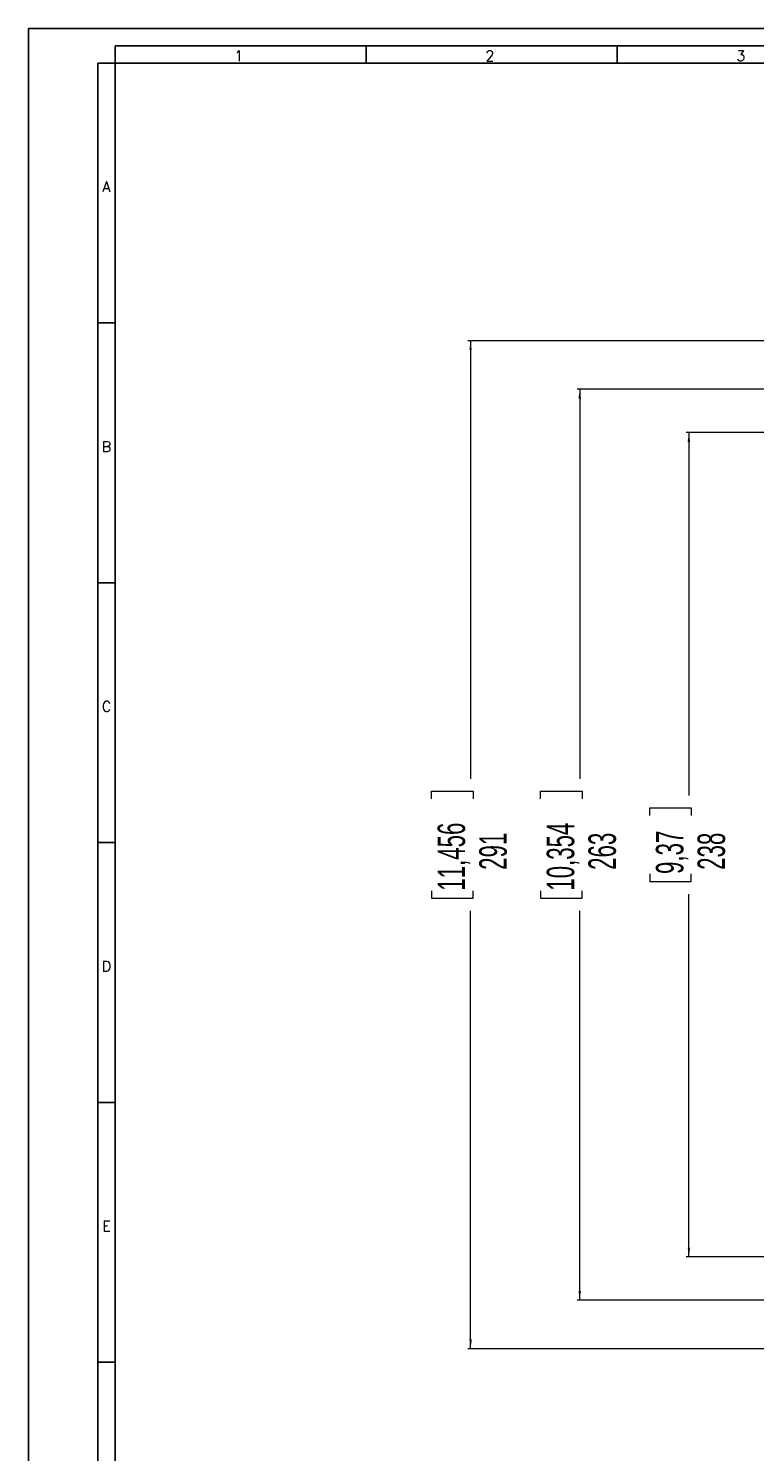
# Model space of a CAD drawing. Header units: millimetres. Extents: x 0 to 1189, y 0 to 841.
# Tile 5 of 21: x 0 to 210, y 430 to 841. Entities that reach past the tile are written whole.
import ezdxf

# ---------------------------------------------------------------- set-up
doc = ezdxf.new("R2010")
doc.units = ezdxf.units.MM
doc.layers.add('FORMATO', color=7, linetype='Continuous')
doc.styles.add('SLDTEXTSTYLE0', font='ROMANS')
doc.styles.add('SLDTEXTSTYLE1', font='TXT', dxfattribs={"width": 0.605})
doc.dimstyles.new('SLDDIMSTYLE0', dxfattribs={"dimtxt": 7.704956, "dimasz": 2.7, "dimexe": 0, "dimexo": 0.0625, "dimgap": 1.926239, "dimtad": 0, "dimdec": 0, "dimrnd": 1e-09, "dimzin": 12, "dimdsep": 46, "dimtxsty": 'SLDTEXTSTYLE1', "dimsah": 1, "dimcen": 0.09, "dimadec": 0, "dimazin": 3, "dimtfac": 1, "dimtdec": 3, "dimtofl": 0, "dimtmove": 0, "dimatfit": 3, "dimfxl": 0, "dimfrac": 2, "dimtolj": 1, "dimtzin": 12, "dimarcsym": 0})

# ---------------------------------------------------------------- blocks, each defined once
blk = doc.blocks.new('_D')
at = {"color": 7, "linetype": 'Continuous', "lineweight": 18}
for p, q in [((231.62, 736.87), (158.33, 736.87)), ((159.08, 736.87), (159.08, 624.41)), ((147.79, 618.63), (147.79, 620.8)), ((147.79, 620.8), (159.78, 620.8)), ((159.78, 620.8), (159.78, 618.63)), ((147.79, 592.11), (147.79, 589.94)), ((159.78, 589.94), (159.78, 592.11)), ((147.79, 589.94), (159.78, 589.94)), ((159.08, 473.87), (159.08, 586.32)), ((231.62, 473.87), (158.33, 473.87))]:
    blk.add_line(p, q, dxfattribs=at)
for points in [[(159.08, 736.87), (158.73, 734.17), (159.43, 734.17)], [(159.08, 473.87), (159.43, 476.57), (158.73, 476.57)]]:
    blk.add_solid(points, dxfattribs=at)
at = {"color": 7, "linetype": 'Continuous', "lineweight": 18, "char_height": 7.937, "attachment_point": 1, "rotation": 90, "style": 'SLDTEXTSTYLE1'}
for s, insert in [('10,354', (149.55, 592.11)), ('263', (161.58, 598.13))]:
    blk.add_mtext(s, dxfattribs=dict(at, insert=insert))
blk = doc.blocks.new('_D_1')
at = {"color": 7, "linetype": 'Continuous', "lineweight": 18}
for p, q in [((245.62, 724.37), (189.83, 724.37)), ((190.58, 724.37), (190.58, 619.59)), ((179.29, 613.8), (179.29, 615.98)), ((179.29, 615.98), (191.28, 615.98)), ((191.28, 615.98), (191.28, 613.8)), ((179.29, 596.93), (179.29, 594.76)), ((191.28, 594.76), (191.28, 596.93)), ((179.29, 594.76), (191.28, 594.76)), ((190.58, 486.37), (190.58, 591.14)), ((245.62, 486.37), (189.83, 486.37))]:
    blk.add_line(p, q, dxfattribs=at)
for points in [[(190.58, 724.37), (190.23, 721.67), (190.93, 721.67)], [(190.58, 486.37), (190.93, 489.07), (190.23, 489.07)]]:
    blk.add_solid(points, dxfattribs=at)
at = {"color": 7, "linetype": 'Continuous', "lineweight": 18, "char_height": 7.937, "attachment_point": 1, "rotation": 90, "style": 'SLDTEXTSTYLE1'}
for s, insert in [('9,37', (181.05, 596.93)), ('238', (193.08, 598.13))]:
    blk.add_mtext(s, dxfattribs=dict(at, insert=insert))
blk = doc.blocks.new('_D_2')
at = {"color": 7, "linetype": 'Continuous', "lineweight": 18}
for p, q in [((272.87, 750.86), (126.83, 750.86)), ((127.58, 750.86), (127.58, 624.41)), ((116.29, 618.63), (116.29, 620.8)), ((116.29, 620.8), (128.28, 620.8)), ((128.28, 620.8), (128.28, 618.63)), ((116.29, 592.11), (116.29, 589.94)), ((128.28, 589.94), (128.28, 592.11)), ((116.29, 589.94), (128.28, 589.94)), ((127.58, 459.87), (127.58, 586.32)), ((272.87, 459.87), (126.83, 459.87))]:
    blk.add_line(p, q, dxfattribs=at)
for points in [[(127.58, 750.86), (127.23, 748.16), (127.93, 748.16)], [(127.58, 459.87), (127.93, 462.57), (127.23, 462.57)]]:
    blk.add_solid(points, dxfattribs=at)
at = {"color": 7, "linetype": 'Continuous', "lineweight": 18, "char_height": 7.937, "attachment_point": 1, "rotation": 90, "style": 'SLDTEXTSTYLE1'}
for s, insert in [('11,456', (118.05, 592.11)), ('291', (130.08, 598.13))]:
    blk.add_mtext(s, dxfattribs=dict(at, insert=insert))

msp = doc.modelspace()

# ---------------------------------------------------------------- linework, layer by layer
at = {"layer": 'FORMATO'}
for p, q in [((1189, 841), (0, 841)), ((0, 841), (0, 0)), ((1184, 836), (25, 836)), ((25, 836), (25, 831)), ((97.43, 836), (97.43, 831)), ((169.86, 836), (169.86, 831)), ((20, 831), (20, 5)), ((25, 831), (20, 831)), ((25, 5), (25, 831)), ((25, 831), (1184, 831)), ((25, 756), (20, 756)), ((25, 681), (20, 681)), ((25, 606), (20, 606)), ((25, 531), (20, 531)), ((25, 456), (20, 456))]:
    msp.add_line(p, q, dxfattribs=at)

# ---------------------------------------------------------------- texts
at = {"layer": 'FORMATO', "char_height": 3, "attachment_point": 2, "style": 'SLDTEXTSTYLE0'}
for s, insert in [('1', (60.699, 834.6)), ('2', (133.129, 834.6)), ('3', (205.559, 834.6)), ('A', (22.484, 796.803)), ('B', (22.503, 721.803)), ('C', (22.503, 646.803)), ('D', (22.503, 571.803)), ('E', (22.508, 496.803))]:
    msp.add_mtext(s, dxfattribs=dict(at, insert=insert))

# ---------------------------------------------------------------- dimensions: what is measured, and where the dimension line sits
at = {"color": 7, "linetype": 'Continuous', "lineweight": 18}
for base, p1, p2, picture, middle in [((127.576, 459.873), (273.865, 750.86), (273.865, 459.873), '_D_2', (127.576, 605.367)), ((159.076, 736.867), (232.615, 473.867), (232.615, 736.867), '_D', (159.076, 605.367)), ((190.576, 724.367), (246.615, 486.367), (246.615, 724.367), '_D_1', (190.576, 605.367))]:
    dim = msp.add_linear_dim(base=base, p1=p1, p2=p2, angle=90, dimstyle='SLDDIMSTYLE0', dxfattribs=at)
    dim.commit()
    dim.dimension.update_dxf_attribs({"geometry": picture, "text_midpoint": middle, "dimtype": 160})

doc.saveas('drawing.dxf')
